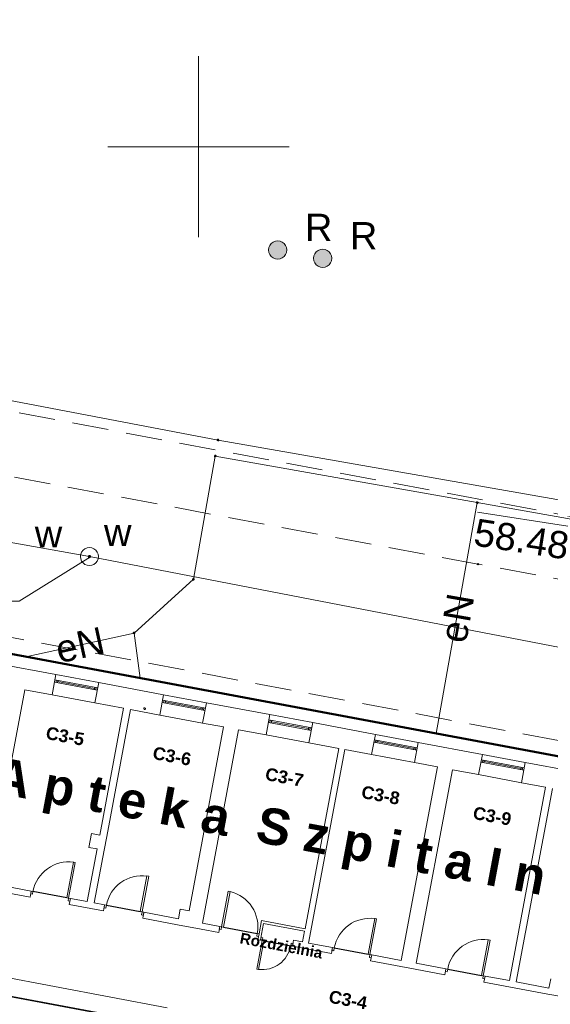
# Model space of a CAD drawing. Header units: millimetres. Extents: x 6421400 to 6424255, y 5791334 to 5793836.
# Tile 42 of 101: x 6422745 to 6422760, y 5792876 to 5792904. Entities that reach past the tile are written whole.
import ezdxf
from ezdxf.enums import TextEntityAlignment as Align

# ---------------------------------------------------------------- set-up
doc = ezdxf.new("R2010")
doc.units = ezdxf.units.MM
doc.linetypes.add('PRZER2-1', pattern=[1.5, 1, -0.5])
doc.layers.get('0').update_dxf_attribs({"color": 252})
for name, color, linetype, lineweight in [('GESBLO', 252, 'Continuous', 18), ('GESBZO', 7, 'Continuous', 35), ('GSLKOC', 252, 'Continuous', 18), ('GSPITB', 252, 'Continuous', 13), ('GSPITB_O', 252, 'Continuous', 13), ('GSPPRB', 252, 'Continuous', 18), ('GSSKOD', 252, 'Continuous', 18), ('GULENN', 252, 'Continuous', 18), ('GULENN_O', 252, 'Continuous', 18), ('GULWOP', 252, 'Continuous', 18), ('GUPISL', 252, 'Continuous', 18), ('GUPWSD', 252, 'Continuous', 18), ('GUPWSD_O', 252, 'Continuous', 18), ('GUPWWZ', 252, 'Continuous', 13), ('GUPWWZ_O', 252, 'Continuous', 13), ('Ramka sekcyjna', 252, 'Continuous', 18)]:
    doc.layers.add(name, color=color, linetype=linetype, lineweight=lineweight)
for name, color, linetype in [('GUPKSH_O', 252, 'Continuous'), ('GUPWSH', 252, 'Continuous'), ('GUPWSH_O', 252, 'Continuous'), ('xref', 252, 'Continuous')]:
    doc.layers.add(name, color=color, linetype=linetype)
doc.styles.add('Arial', font='arial.ttf')
doc.styles.add('GENERATED_STYLE_6', font='arialbd.ttf')

# ---------------------------------------------------------------- blocks, each defined once
blk = doc.blocks.new('GSPITB1')
blk.add_hatch(color=0).paths.add_polyline_path([(0, 0.25), (-0.064705, 0.241481), (-0.125, 0.216506), (-0.176777, 0.176777), (-0.216506, 0.125), (-0.241481, 0.064705), (-0.25, 0), (-0.241481, -0.064705), (-0.216506, -0.125), (-0.176777, -0.176777), (-0.125, -0.216506), (-0.064705, -0.241481), (0, -0.25), (0.064705, -0.241481), (0.125, -0.216506), (0.176777, -0.176777), (0.216506, -0.125), (0.241481, -0.064705), (0.25, 0), (0.241481, 0.064705), (0.216506, 0.125), (0.176777, 0.176777), (0.125, 0.216506), (0.064705, 0.241481)])
blk = doc.blocks.new('GUPWSH1')
blk.add_hatch(color=0).paths.add_polyline_path([(0, 0.045), (-0.011647, 0.043467), (-0.0225, 0.038971), (-0.03182, 0.03182), (-0.038971, 0.0225), (-0.043467, 0.011647), (-0.045, 0), (-0.043467, -0.011647), (-0.038971, -0.0225), (-0.03182, -0.03182), (-0.0225, -0.038971), (-0.011647, -0.043467), (0, -0.045), (0.011647, -0.043467), (0.0225, -0.038971), (0.03182, -0.03182), (0.038971, -0.0225), (0.043467, -0.011647), (0.045, 0), (0.043467, 0.011647), (0.038971, 0.0225), (0.03182, 0.03182), (0.0225, 0.038971), (0.011647, 0.043467)])
blk = doc.blocks.new('GUPWSD1_1')
at = {"color": 0}
blk.add_lwpolyline([(0.25, 0), (0.241481, -0.064705), (0.216506, -0.125), (0.176777, -0.176777), (0.125, -0.216506), (0.064705, -0.241481), (0, -0.25), (-0.064705, -0.241481), (-0.125, -0.216506), (-0.176777, -0.176777), (-0.216506, -0.125), (-0.241481, -0.064705), (-0.25, 0), (-0.241481, 0.064705), (-0.216506, 0.125), (-0.176777, 0.176777), (-0.125, 0.216506), (-0.064705, 0.241481), (0, 0.25), (0.064705, 0.241481), (0.125, 0.216506), (0.176777, 0.176777), (0.216506, 0.125), (0.241481, 0.064705)], close=True, dxfattribs=at)
blk = doc.blocks.new('GUPISL1_4')
at = {"color": 0}
blk.add_lwpolyline([(0.25, 0), (0.241481, -0.064705), (0.216506, -0.125), (0.176777, -0.176777), (0.125, -0.216506), (0.064705, -0.241481), (0, -0.25), (-0.064705, -0.241481), (-0.125, -0.216506), (-0.176777, -0.176777), (-0.216506, -0.125), (-0.241481, -0.064705), (-0.25, 0), (-0.241481, 0.064705), (-0.216506, 0.125), (-0.176777, 0.176777), (-0.125, 0.216506), (-0.064705, 0.241481), (0, 0.25), (0.064705, 0.241481), (0.125, 0.216506), (0.176777, 0.176777), (0.216506, 0.125), (0.241481, 0.064705)], close=True, dxfattribs=at)
blk = doc.blocks.new('GUPWWZ1_1')
at = {"color": 0}
blk.add_lwpolyline([(0.25, 0), (0.241481, -0.064705), (0.216506, -0.125), (0.176777, -0.176777), (0.125, -0.216506), (0.064705, -0.241481), (0, -0.25), (-0.064705, -0.241481), (-0.125, -0.216506), (-0.176777, -0.176777), (-0.216506, -0.125), (-0.241481, -0.064705), (-0.25, 0), (-0.241481, 0.064705), (-0.216506, 0.125), (-0.176777, 0.176777), (-0.125, 0.216506), (-0.064705, 0.241481), (0, 0.25), (0.064705, 0.241481), (0.125, 0.216506), (0.176777, 0.176777), (0.216506, 0.125), (0.241481, 0.064705)], close=True, dxfattribs=at)
blk = doc.blocks.new('GSPPRB0')
at = {"color": 0, "lineweight": 18}
blk.add_lwpolyline([(-0.007955, 0.0225), (0.007955, 0.0225), (0.0225, 0.007955), (0.0225, -0.007955), (0.007955, -0.0225), (-0.007955, -0.0225), (-0.0225, -0.007955), (-0.0225, 0.007955)], close=True, dxfattribs=at)
blk = doc.blocks.new('G$CC51CC4AD')
at = {"layer": 'GESBLO', "linetype": 'Continuous', "lineweight": 18, "elevation": 10.26}
blk.add_lwpolyline([(6422678.9, 5792898.36), (6422696.602, 5792895.043), (6422703.138, 5792893.818), (6422775.16, 5792880.32)], dxfattribs=at)
at = {"layer": 'GESBZO', "linetype": 'Continuous', "lineweight": 50, "elevation": 10.26}
blk.add_lwpolyline([(6422678.9, 5792898.36), (6422696.602, 5792895.043), (6422697.466, 5792899.652), (6422704.002, 5792898.427), (6422703.138, 5792893.818), (6422775.16, 5792880.32)], dxfattribs=at)
at = {"layer": 'GSLKOC', "linetype": 'PRZER2-1', "lineweight": 18, "elevation": 10.18}
blk.add_lwpolyline([(6422765.19, 5792887.09), (6422757.7, 5792888.48), (6422735.23, 5792892.7), (6422725.7, 5792894.45), (6422724.89, 5792890.2), (6422733.88, 5792888.53), (6422764.38, 5792882.77), (6422764.51, 5792883.65)], dxfattribs=at)
at = {"layer": 'GSSKOD', "linetype": 'PRZER2-1', "lineweight": 18, "elevation": 10.18}
blk.add_lwpolyline([(6422727.193, 5792896.009), (6422731.479, 5792918.668), (6422785.5, 5792908.44), (6422801.21, 5792905.47), (6422800.53, 5792900.94), (6422797.633, 5792882.775)], close=True, dxfattribs=at)
at = {"layer": 'GULENN', "linetype": 'Continuous', "lineweight": 18, "elevation": 10.18}
for points in [[(6422689.245, 5792903.588), (6422695.253, 5792902.443), (6422707.928, 5792900.027), (6422710.283, 5792899.578), (6422722.464, 5792897.256), (6422734.252, 5792895.009), (6422750.536, 5792891.905), (6422777.182, 5792887.226), (6422798.14, 5792883.725)], [(6422748.392, 5792885.337), (6422748.219, 5792886.577), (6422749.854, 5792888.065), (6422750.457, 5792891.461), (6422757.681, 5792890.179), (6422776.182, 5792886.896), (6422777.095, 5792886.734), (6422778.809, 5792886.379)], [(6422756.55, 5792883.808), (6422757.681, 5792890.179)], [(6422745.241, 5792885.927), (6422748.219, 5792886.577)]]:
    blk.add_lwpolyline(points, dxfattribs=at)
at = {"layer": 'GULWOP', "linetype": 'Continuous', "lineweight": 18, "elevation": 10.18}
blk.add_lwpolyline([(6422703.934, 5792898.066), (6422728.153, 5792893.993), (6422727.8, 5792892.126), (6422746.99, 5792888.69), (6422780.212, 5792882.259), (6422778.392, 5792873.742)], dxfattribs=at)
at = {"layer": 'GUPKSH_O', "linetype": 'Continuous', "lineweight": 13, "elevation": 10.8, "flags": 128}
blk.add_lwpolyline([(6422757.69, 5792889.915), (6422760.181, 5792889.533)], dxfattribs=at)
at = {"layer": 'GUPWSH_O', "linetype": 'Continuous', "lineweight": 13, "elevation": 10.8, "flags": 128}
blk.add_lwpolyline([(6422747.015, 5792888.682), (6422745.057, 5792887.463), (6422742.537, 5792887.463)], dxfattribs=at)
at = {"layer": 'Ramka sekcyjna', "linetype": 'Continuous', "lineweight": 18, "elevation": 100, "flags": 128}
for points in [[(6422750, 5792897.5), (6422750, 5792902.5)], [(6422752.5, 5792900), (6422747.5, 5792900)]]:
    blk.add_lwpolyline(points, dxfattribs=at)
at = {"layer": 'GSPITB', "linetype": 'Continuous', "lineweight": 13, "rotation": 90}
for p in [(6422752.18, 5792897.15, 10.2), (6422753.42, 5792896.92, 10.2)]:
    blk.add_blockref('GSPITB1', p, dxfattribs=at)
at = {"layer": 'GSPPRB', "linetype": 'Continuous', "lineweight": 18, "rotation": 90}
for p in [(6422750.536, 5792891.905, 10.28), (6422750.457, 5792891.461, 10.28), (6422757.681, 5792890.179, 10.28), (6422757.7, 5792888.48, 10.28), (6422749.854, 5792888.065, 10.28), (6422748.219, 5792886.577, 10.28), (6422748.51, 5792884.495, 10.28)]:
    blk.add_blockref('GSPPRB0', p, dxfattribs=at)
at = {"layer": 'GUPISL', "linetype": 'Continuous', "lineweight": 18, "rotation": 90}
for p in [(6422752.18, 5792897.15, 10.24), (6422753.42, 5792896.92, 10.24)]:
    blk.add_blockref('GUPISL1_4', p, dxfattribs=at)
at = {"layer": 'GUPWSD', "linetype": 'Continuous', "lineweight": 18, "rotation": 90}
blk.add_blockref('GUPWSD1_1', (6422746.99, 5792888.69, 10.24), dxfattribs=at)
at = {"layer": 'GUPWSH', "linetype": 'Continuous', "lineweight": 5, "rotation": 90}
blk.add_blockref('GUPWSH1', (6422746.99, 5792888.69, 10.24), dxfattribs=at)
at = {"layer": 'GUPWWZ', "linetype": 'Continuous', "lineweight": 13, "rotation": 90}
blk.add_blockref('GUPWWZ1_1', (6422746.99, 5792888.69, 10.25), dxfattribs=at)
at = {"layer": 'GSPITB_O', "linetype": 'Continuous', "lineweight": 0, "style": 'Arial'}
for p in [(6422752.93, 5792897.4, 10.8), (6422754.17, 5792897.17, 10.8)]:
    blk.add_text('R', height=0.75, rotation=360, dxfattribs=at).set_placement(p)
at = {"layer": 'GULENN_O', "linetype": 'Continuous', "lineweight": 0, "style": 'Arial'}
for rotation, p in [(79.9357, (6422757.485, 5792886.928, 10.8)), (12.3199, (6422746.81, 5792885.886, 10.8))]:
    blk.add_text('eN', height=0.75, rotation=rotation, dxfattribs=at).set_placement(p, align=Align.CENTER)
at = {"layer": 'GUPKSH_O', "linetype": 'Continuous', "lineweight": 0, "style": 'Arial'}
blk.add_text('58.48', height=0.75, rotation=351.2689, dxfattribs=at).set_placement((6422757.55, 5792889.003, 10.8))
at = {"layer": 'GUPWSD_O', "linetype": 'Continuous', "lineweight": 0, "style": 'Arial'}
blk.add_text('w', height=0.75, rotation=360, dxfattribs=at).set_placement((6422748.148, 5792888.981, 10.8), align=Align.RIGHT)
at = {"layer": 'GUPWWZ_O', "linetype": 'Continuous', "lineweight": 0, "style": 'Arial'}
blk.add_text('w', height=0.75, rotation=360, dxfattribs=at).set_placement((6422746.24, 5792888.94, 10.8), align=Align.RIGHT)
blk = doc.blocks.new('-1')
at = {"linetype": 'Continuous', "lineweight": 18}
for p, q in [((196548, 37129), (194748, 37129)), ((196548, 37129), (196548, 36559)), ((197748, 37129), (196548, 37129)), ((197748, 36979), (196548, 36979)), ((196548, 36979), (196548, 36911)), ((196588, 36979), (196588, 36911)), ((196628, 36911), (196628, 36979)), ((197668, 36911), (197668, 36979)), ((197708, 36979), (197708, 36911)), ((197748, 37129), (197748, 36559)), ((199568, 37129), (197748, 37129)), ((197748, 36911), (197748, 36979)), ((199568, 37129), (199568, 36559)), ((200768, 37129), (199568, 37129)), ((200768, 36979), (199568, 36979)), ((199568, 36979), (199568, 36911)), ((199608, 36979), (199608, 36911)), ((199648, 36911), (199648, 36979)), ((200688, 36911), (200688, 36979)), ((200728, 36979), (200728, 36911)), ((200768, 37129), (200768, 36559)), ((202548, 37129), (200768, 37129)), ((200768, 36911), (200768, 36979)), ((202548, 37129), (202548, 36559)), ((203748, 37129), (202548, 37129)), ((203748, 36979), (202548, 36979)), ((202548, 36979), (202548, 36911)), ((202588, 36979), (202588, 36911)), ((202628, 36911), (202628, 36979)), ((203668, 36911), (203668, 36979)), ((203708, 36979), (203708, 36911)), ((203748, 37129), (203748, 36559)), ((205508, 37129), (203748, 37129)), ((203748, 36911), (203748, 36979)), ((205508, 37129), (205508, 36559)), ((206708, 37129), (205508, 37129)), ((206708, 36979), (205508, 36979)), ((205508, 36979), (205508, 36911)), ((205548, 36979), (205548, 36911)), ((205588, 36911), (205588, 36979)), ((206628, 36911), (206628, 36979)), ((206668, 36979), (206668, 36911)), ((206708, 37129), (206708, 36559)), ((208508, 37129), (206708, 37129)), ((206708, 36911), (206708, 36979)), ((208508, 37129), (208508, 36559)), ((209708, 37129), (208508, 37129)), ((209708, 36979), (208508, 36979)), ((208508, 36979), (208508, 36911)), ((208548, 36979), (208548, 36911)), ((208588, 36911), (208588, 36979)), ((209628, 36911), (209628, 36979)), ((209668, 36979), (209668, 36911)), ((209708, 37129), (209708, 36559)), ((211458, 37129), (209708, 37129)), ((209708, 36911), (209708, 36979)), ((196548, 36911), (197748, 36911)), ((196628, 36945), (197668, 36945)), ((199568, 36911), (200768, 36911)), ((199648, 36945), (200688, 36945)), ((202548, 36911), (203748, 36911)), ((202628, 36945), (203668, 36945)), ((205508, 36911), (206708, 36911)), ((205588, 36945), (206628, 36945)), ((208508, 36911), (209708, 36911)), ((208588, 36945), (209628, 36945)), ((195778, 31449), (195778, 36559)), ((195778, 36559), (196548, 36559)), ((196548, 36559), (197748, 36559)), ((197748, 36559), (198548, 36559)), ((198548, 36559), (198548, 32999)), ((198748, 32999), (198748, 36559)), ((198748, 36559), (199568, 36559)), ((199568, 36559), (200768, 36559)), ((200768, 36559), (201358, 36559)), ((201358, 36559), (201358, 31399)), ((201778, 31129), (201778, 36559)), ((201778, 36559), (202548, 36559)), ((202548, 36559), (203748, 36559)), ((203748, 36559), (204588, 36559)), ((204588, 36559), (204588, 31499)), ((204758, 31129), (204758, 36559)), ((204758, 36559), (205508, 36559)), ((205508, 36559), (206708, 36559)), ((206708, 36559), (207358, 36559)), ((207358, 36559), (207358, 31129)), ((207778, 31129), (207778, 36559)), ((207778, 36559), (208508, 36559)), ((208508, 36559), (209708, 36559)), ((209708, 36559), (210388, 36559)), ((210388, 36559), (210388, 31129)), ((210578, 31129), (210578, 36559)), ((198318, 32999), (198318, 32609)), ((198548, 32999), (198318, 32999)), ((198748, 32609), (198748, 32999)), ((198318, 32609), (198548, 32609)), ((198548, 32609), (198548, 31129)), ((198748, 31129), (198748, 32609)), ((198028, 32129), (197978, 32129)), ((197978, 31129), (197978, 32129)), ((198028, 31129), (198028, 32129)), ((200088, 32129), (200038, 32129)), ((200038, 31129), (200038, 32129)), ((200088, 31129), (200088, 32129)), ((202318, 32129), (202368, 32129)), ((202318, 31129), (202318, 32129)), ((202368, 31129), (202368, 32129)), ((206478, 32129), (206428, 32129)), ((206428, 31129), (206428, 32129)), ((206478, 31129), (206478, 32129)), ((209658, 32129), (209608, 32129)), ((209608, 31129), (209608, 32129)), ((209658, 31129), (209658, 32129)), ((201358, 31399), (201108, 31399)), ((201108, 31399), (201108, 31129)), ((203368, 31499), (203368, 31129)), ((204588, 31499), (203368, 31499)), ((203438, 31129), (203438, 31429)), ((203438, 31429), (204588, 31429)), ((204588, 31429), (204588, 31129)), ((211498, 31389), (211498, 31129)), ((196978, 31129), (196038, 31129)), ((196978, 30959), (196978, 31129)), ((196978, 31129), (197028, 31129)), ((196978, 31049), (196978, 31129)), ((197028, 31049), (196978, 31049)), ((197028, 31129), (197028, 31049)), ((198028, 31129), (197978, 31129)), ((198078, 31129), (198028, 31129)), ((198028, 31129), (198028, 31049)), ((198028, 31049), (198078, 31049)), ((198078, 30959), (198078, 31129)), ((198548, 31129), (198078, 31129)), ((198078, 31049), (198078, 31129)), ((199038, 31129), (198748, 31129)), ((199038, 30959), (199038, 31129)), ((199038, 31129), (199088, 31129)), ((199038, 31049), (199038, 31129)), ((199088, 31049), (199038, 31049)), ((199088, 31129), (199088, 31049)), ((200088, 31129), (200038, 31129)), ((200138, 31129), (200088, 31129)), ((200088, 31129), (200088, 31049)), ((200088, 31049), (200138, 31049)), ((200138, 30959), (200138, 31129)), ((201108, 31129), (200138, 31129)), ((200138, 31049), (200138, 31129)), ((202268, 31129), (201778, 31129)), ((202268, 30959), (202268, 31129)), ((202268, 31129), (202318, 31129)), ((202268, 31049), (202268, 31129)), ((202318, 31049), (202268, 31049)), ((202318, 31129), (202318, 31049)), ((202318, 31129), (202368, 31129)), ((203368, 31129), (203318, 31129)), ((203318, 31129), (203318, 31049)), ((203318, 31049), (203368, 31049)), ((203368, 30959), (203368, 31129)), ((203368, 31049), (203368, 31129)), ((203438, 30959), (203438, 31129)), ((203488, 31039), (203438, 31039)), ((203438, 31039), (203438, 30959)), ((203488, 30959), (203488, 31039)), ((204288, 30959), (204288, 31039)), ((204288, 31039), (204338, 31039)), ((204338, 30959), (204338, 31129)), ((204588, 31129), (204338, 31129)), ((204338, 31039), (204338, 30959)), ((205428, 31129), (204758, 31129)), ((205428, 30959), (205428, 31129)), ((205428, 31129), (205478, 31129)), ((205428, 31049), (205428, 31129)), ((205478, 31049), (205428, 31049)), ((205478, 31129), (205478, 31049)), ((206478, 31129), (206428, 31129)), ((206528, 31129), (206478, 31129)), ((206478, 31129), (206478, 31049)), ((206478, 31049), (206528, 31049)), ((206528, 30959), (206528, 31129)), ((207358, 31129), (206528, 31129)), ((206528, 31049), (206528, 31129)), ((208608, 31129), (207778, 31129)), ((208608, 30959), (208608, 31129)), ((208608, 31129), (208658, 31129)), ((208608, 31049), (208608, 31129)), ((208658, 31049), (208608, 31049)), ((208658, 31129), (208658, 31049)), ((209658, 31129), (209608, 31129)), ((209708, 31129), (209658, 31129)), ((209658, 31129), (209658, 31049)), ((209658, 31049), (209708, 31049)), ((209708, 30959), (209708, 31129)), ((210388, 31129), (209708, 31129)), ((209708, 31049), (209708, 31129)), ((211498, 31129), (210578, 31129)), ((196038, 30959), (196978, 30959)), ((198078, 30959), (199038, 30959)), ((200138, 30959), (201108, 30959)), ((201108, 30959), (201778, 30959)), ((201778, 30959), (202268, 30959)), ((203368, 30959), (203438, 30959)), ((203438, 30959), (203488, 30959)), ((203488, 30959), (203538, 30959)), ((203488, 30959), (203488, 30159)), ((203538, 30959), (203538, 30159)), ((204338, 30959), (204288, 30959)), ((204338, 30959), (205428, 30959)), ((206528, 30959), (207778, 30959)), ((207778, 30959), (208608, 30959)), ((209708, 30959), (211498, 30959)), ((211498, 30959), (211878, 30959)), ((203488, 30159), (203538, 30159)), ((201258, 28659), (192758, 28659)), ((201258, 28659), (192758, 28659)), ((192528, 28179), (201258, 28179)), ((201868, 28159), (192528, 28159)), ((201868, 28159), (192528, 28159))]:
    blk.add_line(p, q, dxfattribs=at)
at = {"linetype": 'ByBlock', "ltscale": 0.6}
for p, q in [((197978, 31129), (197028, 31129)), ((199088, 31129), (200038, 31129)), ((202368, 31129), (203318, 31129)), ((205478, 31129), (206428, 31129)), ((208658, 31129), (209608, 31129)), ((203538, 30959), (204288, 30959))]:
    blk.add_line(p, q, dxfattribs=at)
at = {"linetype": 'Continuous', "lineweight": 18}
for centre, radius, start, end in [((198028, 31129), 1000, 92.5451, 180), ((200088, 31129), 1000, 92.5451, 180), ((202318, 31129), 1000, 0, 87.4549), ((206478, 31129), 1000, 92.5451, 180), ((209658, 31129), 1000, 92.5451, 180), ((203488, 30959), 800, 273.1802, 0)]:
    blk.add_arc(centre, radius, start, end, dxfattribs=at)
at = {"linetype": 'Continuous', "lineweight": 18, "attachment_point": 5, "style": 'GENERATED_STYLE_6'}
for s, insert, char_height, width in [('\\pql;C3-5', (197582, 35504), 350, 2004.91), ('\\pql;C3-6', (200579, 35504), 350, 2004.91), ('\\pql;C3-7', (203733, 35504), 350, 2004.91), ('\\pql;C3-8', (206430, 35504), 350, 2004.91), ('\\pql;C3-9', (209560, 35504), 350, 2004.91), ('A p t e k a  S z p i t a l n a', (203697, 33959), 1000, 18177.61), ('Rozdzielnia', (204030, 30920), 300, 8344.6), ('\\pql;C3-4', (206587, 29788), 350, 2004.91)]:
    blk.add_mtext(s, dxfattribs=dict(at, insert=insert, char_height=char_height, width=width))

msp = doc.modelspace()

# ---------------------------------------------------------------- block references
at = {"layer": 'xref'}
msp.add_blockref('G$CC51CC4AD', (0, 0), dxfattribs=at)
at = {"layer": 'xref', "color": 0, "linetype": 'ByBlock', "xscale": 0.001, "yscale": 0.001, "zscale": 0.001, "rotation": 349.3895369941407}
msp.add_blockref('-1', (6422546.043, 5792885.13, 10.26), dxfattribs=at)

doc.saveas('drawing.dxf')
